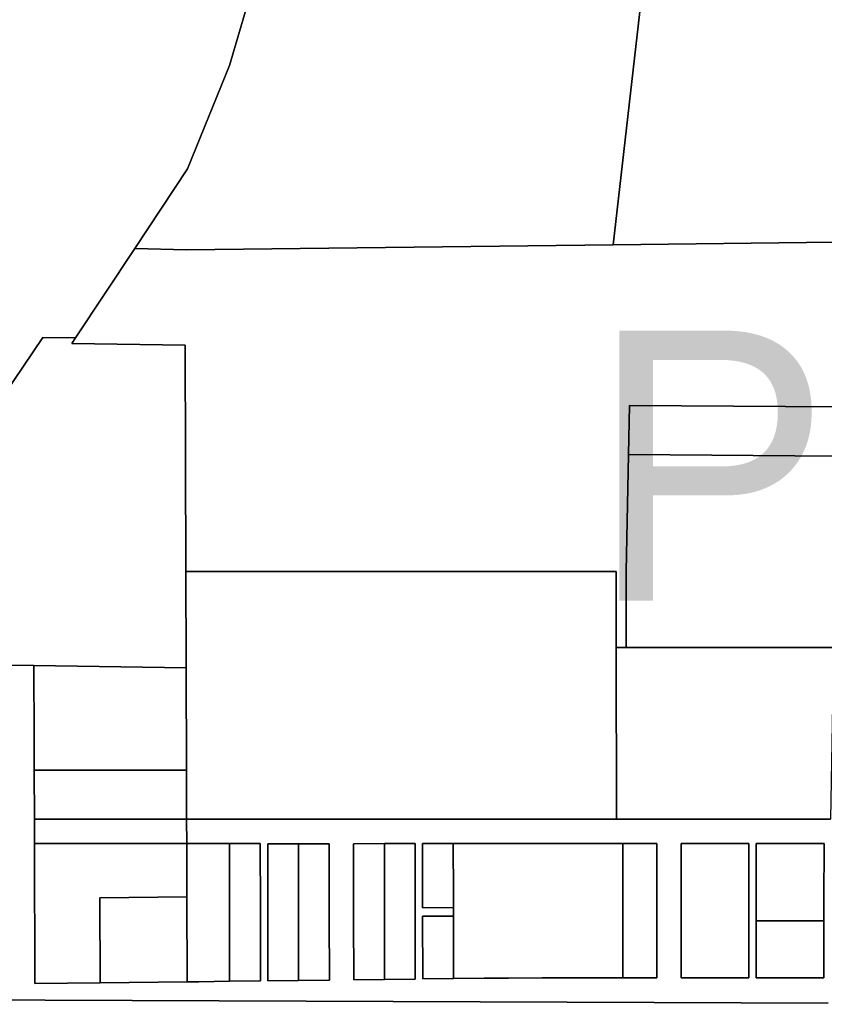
# Model space of a CAD drawing. Header units: feet. Extents: x 1267057 to 1687180, y 137439 to 673336.
# Tile 33 of 159: x 1279744 to 1281382, y 291436 to 293442. Entities that reach past the tile are written whole.
import ezdxf

# ---------------------------------------------------------------- set-up
doc = ezdxf.new("R2010")
doc.units = ezdxf.units.FT
doc.header["$MEASUREMENT"] = 0
doc.layers.add('61', color=247, linetype='Continuous')
doc.layers.add('County_Land_Parcels_IDHS_', color=247, linetype='Continuous')
doc.styles.get("Standard").update_dxf_attribs({"font": 'font31.shx'})

msp = doc.modelspace()

# ---------------------------------------------------------------- linework, layer by layer
at = {"layer": 'County_Land_Parcels_IDHS_'}
for points in [[(1281402.2, 292988.8), (1280952.3, 292983.4), (1281046.6, 293810), (1281046.8, 293811.5), (1281074.8, 294034.4), (1281174.2, 294826.2), (1281137.1, 295400), (1281444.6, 295395.9), (1281425.6, 294315.1), (1281402.2, 292988.8)], [(1281046.6, 293810), (1280952.3, 292983.4), (1280083.4, 292973.2), (1279978.3, 292975.8), (1280085.5, 293138.1), (1280171.5, 293348.5), (1280323.2, 293867.2), (1280945.5, 293820.6), (1280987, 293816.3), (1281046.6, 293810)], [(1281411.6, 292788.6), (1281408.9, 292653.1), (1280985.6, 292656.3), (1280983.7, 292556.2), (1280978.5, 292318.1), (1280978.6, 292163.1), (1280958.6, 292163.1), (1280958.5, 292318.1), (1280082.5, 292318.2), (1280081.1, 292778.8), (1279850.2, 292782.1), (1279857.9, 292793.8), (1279978.3, 292975.8), (1280083.4, 292973.2), (1280952.3, 292983.4), (1281402.2, 292988.8), (1281398.7, 292788.6), (1281411.6, 292788.6)], [(1280082.5, 292318.2), (1280083, 292128.2), (1280083, 292121.7), (1279773.1, 292126.4), (1279715.9, 292127.3), (1279714, 292003.2), (1279523.4, 292131.8), (1279492.4, 292132.4), (1279474.7, 292132.7), (1279479.7, 292140.2), (1279485.4, 292148.8), (1279445.1, 292175.7), (1279394.3, 292206.6), (1279395.7, 292208.6), (1279791.1, 292794.6), (1279857.9, 292793.8), (1279850.2, 292782.1), (1280081.1, 292778.8), (1280082.5, 292318.2)], [(1281407.6, 292553), (1281406.9, 292553), (1280983.7, 292556.2), (1280985.6, 292656.3), (1281408.9, 292653.1), (1281407.6, 292553)], [(1281401, 292163), (1281400, 292163), (1280978.6, 292163.1), (1280978.5, 292318.1), (1280983.7, 292556.2), (1281406.9, 292553), (1281407.6, 292553), (1281401, 292163)], [(1280958.6, 292163.1), (1280958.9, 291813.1), (1280083.9, 291813.2), (1280083.6, 291913.2), (1280083, 292121.7), (1280083, 292128.2), (1280082.5, 292318.2), (1280958.5, 292318.1), (1280958.6, 292163.1)], [(1281395, 291813.1), (1281394.7, 291813.1), (1280978.9, 291813.1), (1280958.9, 291813.1), (1280958.6, 292163.1), (1280978.6, 292163.1), (1281400, 292163), (1281401, 292163), (1281395, 291813.1)], [(1280083.6, 291913.2), (1279773.7, 291913.2), (1279773.5, 291978.3), (1279773.1, 292126.4), (1280083, 292121.7), (1280083.6, 291913.2)], [(1280083.9, 291813.2), (1279774, 291813.2), (1279773.7, 291913.2), (1280083.6, 291913.2), (1280083.9, 291813.2)], [(1280084.1, 291763.7), (1279774.1, 291763.7), (1279774, 291813.2), (1280083.9, 291813.2), (1280084.1, 291763.7)], [(1280084.4, 291655.1), (1279907.4, 291652.9), (1279907.9, 291479.9), (1279774.9, 291478.3), (1279774.1, 291763.7), (1280084.1, 291763.7), (1280084.4, 291655.1)], [(1280171.5, 291483.1), (1280108.8, 291482.3), (1280084.9, 291482), (1280084.4, 291655.1), (1280084.1, 291763.7), (1280108.5, 291763.7), (1280171.2, 291763.7), (1280171.3, 291631.9), (1280171.3, 291614.4), (1280171.5, 291483.1)], [(1280171.5, 291483.1), (1280171.3, 291614.4), (1280171.3, 291631.9), (1280171.2, 291763.7), (1280233.9, 291763.7), (1280234, 291632.1), (1280234, 291614.6), (1280234.2, 291483.9), (1280171.5, 291483.1)], [(1280311.9, 291484.8), (1280374.6, 291485.6), (1280374.4, 291615.1), (1280374.4, 291632.5), (1280374.3, 291763.2), (1280311.6, 291763), (1280248.9, 291762.9), (1280249, 291632.1), (1280249, 291614.6), (1280249.2, 291484), (1280311.9, 291484.8)], [(1280311.9, 291484.8), (1280249.2, 291484), (1280249, 291614.6), (1280249, 291632.1), (1280248.9, 291762.9), (1280311.6, 291763), (1280311.7, 291632.3), (1280311.7, 291614.9), (1280311.9, 291484.8)], [(1280311.9, 291484.8), (1280311.7, 291614.9), (1280311.7, 291632.3), (1280311.6, 291763), (1280374.3, 291763.2), (1280374.4, 291632.5), (1280374.4, 291615.1), (1280374.6, 291485.6), (1280311.9, 291484.8)], [(1280486.8, 291486.9), (1280549.5, 291487.7), (1280549.3, 291615.7), (1280549.3, 291615.8), (1280549.3, 291633), (1280549.2, 291763.6), (1280486.5, 291763.5), (1280423.8, 291763.3), (1280423.9, 291632.6), (1280423.9, 291615.3), (1280424.1, 291486.1), (1280486.8, 291486.9)], [(1280486.8, 291486.9), (1280424.1, 291486.1), (1280423.9, 291615.3), (1280423.9, 291632.6), (1280423.8, 291763.3), (1280486.5, 291763.5), (1280486.6, 291632.8), (1280486.6, 291632.8), (1280486.6, 291615.5), (1280486.6, 291615), (1280486.8, 291486.9)], [(1280486.8, 291486.9), (1280486.6, 291615), (1280486.6, 291615.5), (1280486.6, 291632.8), (1280486.6, 291632.8), (1280486.5, 291763.5), (1280549.2, 291763.6), (1280549.3, 291633), (1280549.3, 291615.8), (1280549.3, 291615.7), (1280549.5, 291487.7), (1280486.8, 291486.9)], [(1280627, 291633.2), (1280564.3, 291633), (1280564.2, 291763.7), (1280626.9, 291763.7), (1280627, 291660.4), (1280627, 291633.2)], [(1280627, 291633.2), (1280627, 291616), (1280564.3, 291615.8), (1280564.5, 291487.8), (1280627.2, 291488.6), (1280689.8, 291489.4), (1280739.3, 291489.7), (1280807.8, 291489.8), (1280876.2, 291489.9), (1280903, 291489.9), (1280972, 291490), (1281041, 291490.1), (1281041.1, 291617.5), (1281041.1, 291634.3), (1281041.1, 291645.1), (1281041.2, 291763.6), (1280972.2, 291763.6), (1280903.2, 291763.6), (1280875.9, 291763.6), (1280807.5, 291763.6), (1280739.1, 291763.6), (1280689.6, 291763.6), (1280626.9, 291763.7), (1280564.2, 291763.7), (1280564.3, 291633), (1280627, 291633.2)], [(1280972, 291490), (1280903, 291489.9), (1280876.2, 291489.9), (1280807.8, 291489.8), (1280739.3, 291489.7), (1280689.8, 291489.4), (1280627.2, 291488.6), (1280627, 291616), (1280627, 291633.2), (1280627, 291660.4), (1280626.9, 291763.7), (1280689.6, 291763.6), (1280739.1, 291763.6), (1280807.5, 291763.6), (1280875.9, 291763.6), (1280903.2, 291763.6), (1280972.2, 291763.6), (1280972.1, 291661.4), (1280972.1, 291645.1), (1280972.1, 291634.1), (1280972.1, 291617.3), (1280972, 291490)], [(1280972, 291490), (1280972.1, 291617.3), (1280972.1, 291634.1), (1280972.1, 291645.1), (1280972.1, 291661.4), (1280972.2, 291763.6), (1281041.2, 291763.6), (1281041.1, 291645.1), (1281041.1, 291634.3), (1281041.1, 291617.5), (1281041, 291490.1), (1280972, 291490)], [(1281159.5, 291490.2), (1281090.5, 291490.1), (1281090.6, 291617.7), (1281090.6, 291634.5), (1281090.6, 291645.1), (1281090.7, 291763.6), (1281159.7, 291763.6), (1281228.7, 291763.6), (1281228.6, 291645.3), (1281228.6, 291634.8), (1281228.6, 291618.2), (1281228.5, 291490.3), (1281159.5, 291490.2)], [(1281159.5, 291490.2), (1281228.5, 291490.3), (1281228.6, 291618.2), (1281228.6, 291634.8), (1281228.6, 291645.3), (1281228.7, 291763.6), (1281159.7, 291763.6), (1281090.7, 291763.6), (1281090.6, 291645.1), (1281090.6, 291634.5), (1281090.6, 291617.7), (1281090.5, 291490.1), (1281159.5, 291490.2)], [(1281312.5, 291490.4), (1281381.5, 291490.4), (1281381.6, 291618.7), (1281381.6, 291635.3), (1281381.6, 291645.9), (1281381.7, 291763.6), (1281312.7, 291763.6), (1281243.7, 291763.6), (1281243.6, 291645.2), (1281243.6, 291634.9), (1281243.6, 291618.2), (1281243.5, 291490.3), (1281312.5, 291490.4)], [(1281381.6, 291606.4), (1281243.6, 291606.1), (1281243.6, 291618.2), (1281243.6, 291634.9), (1281243.6, 291645.2), (1281243.7, 291763.6), (1281312.7, 291763.6), (1281381.7, 291763.6), (1281381.6, 291645.9), (1281381.6, 291635.3), (1281381.6, 291618.7), (1281381.6, 291606.4)], [(1280084.9, 291482), (1279907.9, 291479.9), (1279907.4, 291652.9), (1280084.4, 291655.1), (1280084.9, 291482)], [(1280627.2, 291488.6), (1280564.5, 291487.8), (1280564.3, 291615.8), (1280627, 291616), (1280627.2, 291488.6)], [(1281243.6, 291606.1), (1281381.6, 291606.4), (1281381.5, 291490.4), (1281312.5, 291490.4), (1281243.5, 291490.3), (1281243.6, 291606.1)]]:
    msp.add_lwpolyline(points, close=True, dxfattribs=at)
for points in [[(1281389.8, 291438.7), (1278732.4, 291448.7), (1278775.5, 294095.6)], [(1280323.2, 293867.2), (1280171.5, 293348.5), (1280085.5, 293138.1), (1279978.3, 292975.8), (1279857.9, 292793.8), (1279791.1, 292794.6), (1279395.7, 292208.6)], [(1279715.9, 292127.3), (1279773.1, 292126.4), (1279773.5, 291978.3), (1279773.7, 291913.2), (1279774, 291813.2), (1279774.1, 291763.7), (1279774.9, 291478.3), (1279907.9, 291479.9), (1280084.9, 291482), (1280108.8, 291482.3), (1280171.5, 291483.1), (1280234.2, 291483.9), (1280234, 291614.6), (1280234, 291632.1), (1280233.9, 291763.7), (1280171.2, 291763.7), (1280108.5, 291763.7), (1280084.1, 291763.7), (1280083.9, 291813.2), (1280958.9, 291813.1), (1280978.9, 291813.1), (1281394.7, 291813.1)], [(1278671.8, 286212.5), (1278732.4, 291448.7), (1281389.8, 291438.7)]]:
    msp.add_lwpolyline(points, dxfattribs=at)

# ---------------------------------------------------------------- texts
at = {"layer": '61', "color": 5, "linetype": 'Continuous'}
msp.add_text('PORTLAND', height=550, dxfattribs=at).set_placement((1280904.8, 292258.7))

doc.saveas('drawing.dxf')
